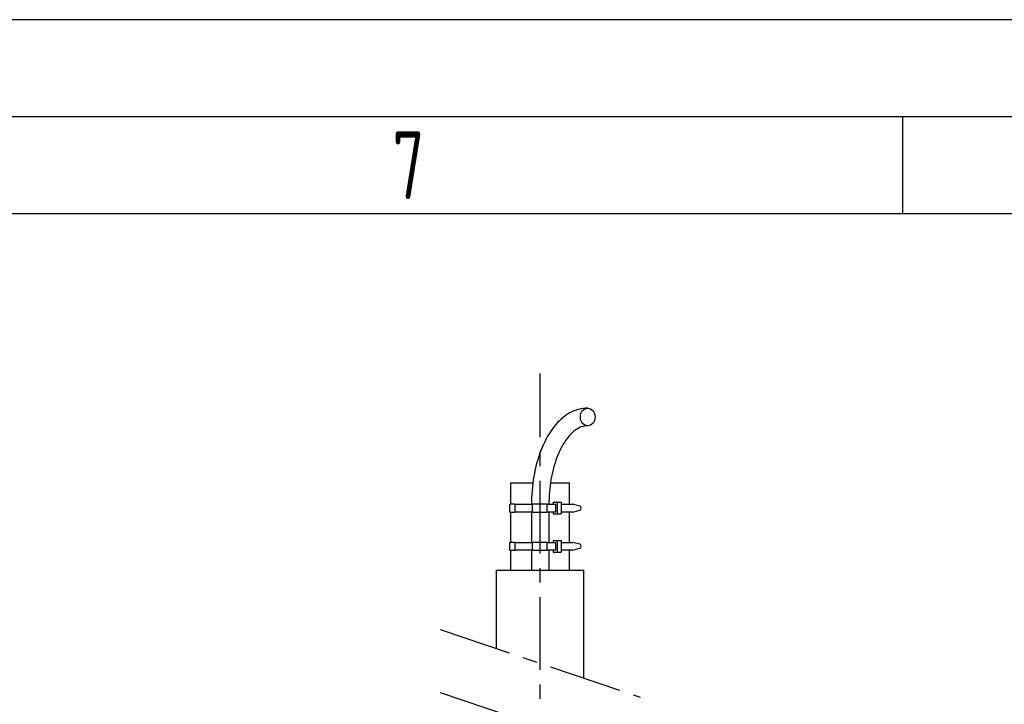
# Model space of a CAD drawing. Header units: millimetres. Extents: x -309 to 8091, y -6405 to -465.
# Tile 57 of 58: x 6061 to 7076, y -1171 to -465. Entities that reach past the tile are written whole.
import ezdxf

# ---------------------------------------------------------------- set-up
doc = ezdxf.new("R2010")
doc.units = ezdxf.units.MM
doc.header["$LTSCALE"] = 20
doc.linetypes.add('MITTE', pattern=[2, 1.25, -0.25, 0.25, -0.25])
doc.layers.get('0').update_dxf_attribs({"linetype": 'CONTINUOUS'})
for name, color, linetype in [('02-LINIE-035', 2, 'CONTINUOUS'), ('05-ACHSE', 1, 'MITTE'), ('KSB-BLATTRAND', 2, 'CONTINUOUS')]:
    doc.layers.add(name, color=color, linetype=linetype)
doc.styles.get("Standard").update_dxf_attribs({"font": 'ISOCP.SHX'})

# ---------------------------------------------------------------- blocks, each defined once
blk = doc.blocks.new('Rahmen_A3')
at = {"color": 1, "ltscale": 150}
for p, q in [((0, 297), (420, 297)), ((364, 287), (364, 292)), ((18, 287), (410, 287))]:
    blk.add_line(p, q, dxfattribs=at)
at = {"color": 3, "ltscale": 150}
blk.add_line((13, 292), (415, 292), dxfattribs=at)
at = {"color": 1, "ltscale": 150, "width": 0.75}
blk.add_text('7', height=3.5, dxfattribs=at).set_placement((337.6875, 287.75))

msp = doc.modelspace()

# ---------------------------------------------------------------- linework, layer by layer
at = {"layer": '02-LINIE-035'}
for p, q in [((6567.3, -943), (6589.9, -943)), ((6567.3, -965), (6567.3, -943)), ((6608.1, -943), (6627.6, -943)), ((6627.6, -965), (6627.6, -943)), ((6610.7, -963), (6610.7, -965)), ((6610.7, -963), (6614.9, -963)), ((6614.9, -963), (6614.9, -975)), ((6614.9, -963), (6619.2, -963)), ((6619.2, -963), (6619.2, -975)), ((6571.3, -965), (6566.3, -965)), ((6566.3, -973), (6566.3, -965)), ((6566.3, -973), (6571.3, -973)), ((6567.3, -1004.3), (6567.3, -973)), ((6571.3, -965), (6589.1, -965)), ((6571.3, -965), (6571.3, -973)), ((6589.1, -973), (6571.3, -973)), ((6588.5, -973), (6588.5, -1004.3)), ((6604.8, -965), (6589.1, -965)), ((6589.1, -965), (6589.1, -973)), ((6589.1, -973), (6604.8, -973)), ((6604.8, -965), (6613.2, -965)), ((6604.8, -973), (6604.8, -965)), ((6613.2, -973), (6604.8, -973)), ((6606.5, -973), (6606.5, -1004.3)), ((6610.7, -973), (6610.7, -975)), ((6613.2, -965), (6613.2, -973)), ((6619.2, -965), (6631.3, -965)), ((6631.3, -973), (6619.2, -973)), ((6627.6, -1004.3), (6627.6, -973)), ((6638.4, -967), (6631.3, -965)), ((6631.3, -973), (6638.4, -971)), ((6610.7, -975), (6614.9, -975)), ((6614.9, -975), (6619.2, -975)), ((6571.3, -1004.3), (6566.3, -1004.3)), ((6566.3, -1012.3), (6566.3, -1004.3)), ((6571.3, -1004.3), (6589.1, -1004.3)), ((6571.3, -1004.3), (6571.3, -1012.3)), ((6604.8, -1004.3), (6589.1, -1004.3)), ((6589.1, -1004.3), (6589.1, -1012.3)), ((6604.8, -1004.3), (6613.2, -1004.3)), ((6604.8, -1012.3), (6604.8, -1004.3)), ((6610.7, -1002.3), (6610.7, -1004.3)), ((6610.7, -1002.3), (6614.9, -1002.3)), ((6613.2, -1004.3), (6613.2, -1012.3)), ((6614.9, -1002.3), (6614.9, -1014.3)), ((6614.9, -1002.3), (6619.2, -1002.3)), ((6619.2, -1002.3), (6619.2, -1014.3)), ((6619.2, -1004.3), (6631.3, -1004.3)), ((6638.4, -1006.3), (6631.3, -1004.3)), ((6566.3, -1012.3), (6571.3, -1012.3)), ((6567.3, -1033), (6567.3, -1012.3)), ((6589.1, -1012.3), (6571.3, -1012.3)), ((6588.5, -1012.3), (6588.5, -1033)), ((6589.1, -1012.3), (6604.8, -1012.3)), ((6613.2, -1012.3), (6604.8, -1012.3)), ((6606.5, -1012.3), (6606.5, -1033)), ((6610.7, -1012.3), (6610.7, -1014.3)), ((6610.7, -1014.3), (6614.9, -1014.3)), ((6614.9, -1014.3), (6619.2, -1014.3)), ((6631.3, -1012.3), (6619.2, -1012.3)), ((6627.6, -1033), (6627.6, -1012.3)), ((6631.3, -1012.3), (6638.4, -1010.2)), ((6552.5, -1033), (6642.5, -1033)), ((6552.5, -1113.6), (6552.5, -1033)), ((6642.5, -1144.1), (6642.5, -1033))]:
    msp.add_line(p, q, dxfattribs=at)
msp.add_ellipse((6646.5, -875), major_axis=(0, -9), ratio=0.83885, dxfattribs=at)
for centre in [(6638.2, -969), (6638.2, -1008.3)]:
    msp.add_ellipse(centre, major_axis=(0, -2), ratio=0.739623, start_param=0.14109, end_param=3.000502, dxfattribs=at)
for points, knots in [([(6646.5, -866), (6640.7, -866), (6634.9, -867.4), (6623.7, -873), (6618.4, -877.4), (6608.7, -888.5), (6604.4, -895.5), (6597.2, -911.3), (6594.3, -920), (6590.2, -938.6), (6589, -948.5), (6588.5, -960.6), (6588.5, -962.8), (6588.5, -965)], [0, 0, 0, 0, 0.265755, 0.265755, 0.558414, 0.558414, 0.872573, 0.872573, 1.186732, 1.186732, 1.500892, 1.500892, 1.570796, 1.570796, 1.570796, 1.570796]), ([(6646.5, -884), (6643.1, -884), (6639.6, -884.9), (6632.3, -889.3), (6628.5, -892.8), (6621.5, -902.1), (6618.3, -907.8), (6612.9, -921), (6610.7, -928.5), (6607.6, -944.6), (6606.7, -953.2), (6606.5, -962.9), (6606.5, -964), (6606.5, -965)], [0, 0, 0, 0, 0.314159, 0.314159, 0.628319, 0.628319, 0.927228, 0.927228, 1.228637, 1.228637, 1.534305, 1.534305, 1.570796, 1.570796, 1.570796, 1.570796])]:
    msp.add_open_spline(points, degree=3, knots=knots, dxfattribs=at)
at = {"layer": '05-ACHSE', "ltscale": 3}
for p, q in [((6597.5, -2935.8), (6597.5, -830.3)), ((6494.5, -1094), (6700.5, -1163.8)), ((6494.5, -1159.2), (6700.5, -1229))]:
    msp.add_line(p, q, dxfattribs=at)

# ---------------------------------------------------------------- block references
at = {"layer": 'KSB-BLATTRAND', "xscale": 20, "yscale": 20, "zscale": 20}
msp.add_blockref('Rahmen_A3', (-308.6, -6405.3), dxfattribs=at)

doc.saveas('drawing.dxf')
